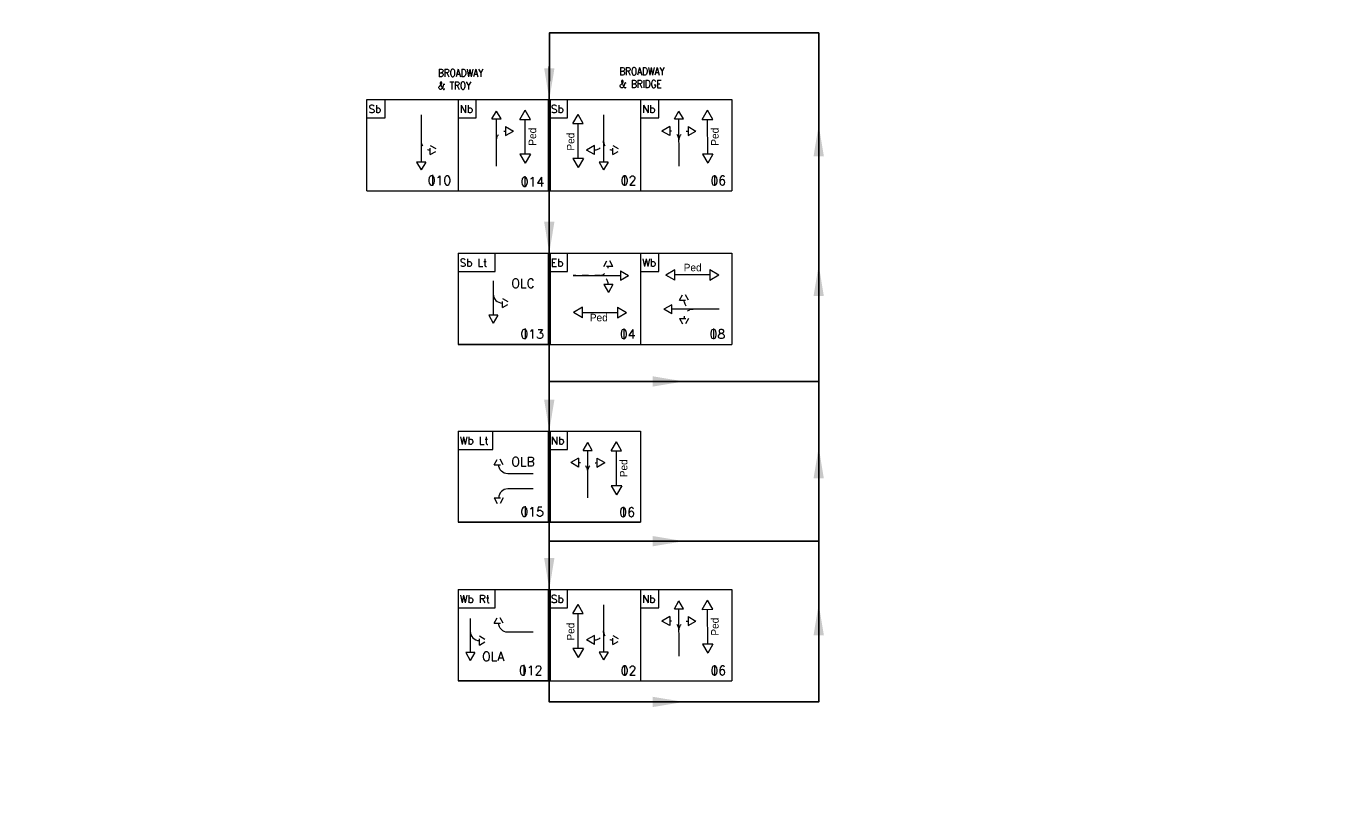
# Model space of a CAD drawing. Header units: feet. Extents: x -492 to 175132, y -198 to 327853.
# Tile 20 of 25: x 126 to 147, y -117 to -104. Entities that reach past the tile are written whole.
import ezdxf
from ezdxf.enums import TextEntityAlignment as Align

# ---------------------------------------------------------------- set-up
doc = ezdxf.new("R2010")
doc.units = ezdxf.units.FT
doc.header["$MEASUREMENT"] = 0
doc.linetypes.add('F', pattern=[0.15, 0.1, -0.05])
doc.layers.add('ST_Text', color=9, linetype='Continuous')
doc.layers.add('TEXT-DED', color=10, linetype='Continuous')
doc.styles.add('ROMANS', font='romans.shx', dxfattribs={"width": 0.85})
doc.styles.get("Standard").update_dxf_attribs({"font": 'font31.shx'})
doc.dimstyles.new('COEC', dxfattribs={"dimscale": 13.9, "dimtxt": 0.18, "dimasz": 0.18, "dimexe": 0.18, "dimexo": 0.0625, "dimgap": 0.09, "dimtad": 1, "dimzin": 0, "dimdsep": 46, "dimtxsty": 'Standard', "dimcen": 0.09, "dimclrd": 256, "dimclre": 256, "dimclrt": 256, "dimaunit": 1, "dimadec": 4, "dimazin": 0, "dimtfac": 1, "dimtofl": 0, "dimtmove": 0, "dimatfit": 3, "dimfxl": 1, "dimtolj": 1, "dimtzin": 0, "dimlwd": -1, "dimlwe": -1, "dimarcsym": 0})
doc.dimstyles.get("Standard").update_dxf_attribs({"dimtxt": 0.18, "dimasz": 0.18, "dimexe": 0.18, "dimexo": 0.0625, "dimgap": 0.09, "dimtad": 0, "dimtih": 1, "dimtoh": 1, "dimdec": 4, "dimzin": 0, "dimdsep": 46, "dimtxsty": 'Standard', "dimcen": 0.09, "dimadec": 0, "dimazin": 0, "dimtfac": 1, "dimtdec": 4, "dimtofl": 0, "dimtmove": 0, "dimatfit": 3, "dimfxl": 1, "dimtolj": 1, "dimtzin": 0, "dimarcsym": 0})

# ---------------------------------------------------------------- blocks, each defined once
blk = doc.blocks.new('*D1099')
at = {"layer": 'Defpoints', "color": 0, "transparency": 16777216}
for p in [(87.402, -118.52), (88.583, -118.52), (90.066, -118.52), (88.265, -119.072), (88.583, -121.396)]:
    blk.add_point(p, dxfattribs=at)
at = {"layer": 'TEXT-DED', "color": 0, "lineweight": -2, "transparency": 16777216}
blk.add_arc((88.583, -118.52), 0.636, 191.2725, 258.7275, dxfattribs=at)
at = {"layer": 'TEXT-DED', "color": 0, "transparency": 16777216}
for points in [[(87.938, -118.647), (87.979, -118.643), (87.946, -118.52)], [(88.46, -119.124), (88.456, -119.165), (88.583, -119.157)]]:
    blk.add_solid(points, dxfattribs=at)

msp = doc.modelspace()

# ---------------------------------------------------------------- linework, layer by layer
at = {"layer": 'ST_Text', "linetype": 'Continuous', "lineweight": 0}
for p, q in [((130.96097, -107.0191), (130.96097, -105.56077)), ((130.96097, -105.56077), (132.4193, -105.56077)), ((131.25264, -105.85243), (131.25264, -105.56077)), ((132.4193, -105.56077), (132.4193, -107.0191)), ((132.4193, -105.56077), (133.87764, -105.56077)), ((132.71097, -105.85243), (132.71097, -105.56077)), ((133.87764, -105.56077), (135.33597, -105.56077)), ((134.1693, -105.85243), (134.1693, -105.56077)), ((135.33597, -105.56077), (135.33597, -107.0191)), ((135.33597, -105.56077), (136.7943, -105.56077)), ((135.62764, -105.85243), (135.62764, -105.56077)), ((136.7943, -105.56077), (136.7943, -107.0191)), ((130.96097, -105.85243), (131.25264, -105.85243)), ((131.82796, -105.80345), (131.82922, -106.56039)), ((132.4193, -105.85243), (132.71097, -105.85243)), ((132.96087, -105.87022), (133.03357, -105.74381)), ((132.96087, -105.87022), (133.1067, -105.86998)), ((133.1067, -105.86998), (133.03357, -105.74381)), ((133.03505, -106.62704), (133.03379, -105.8701)), ((133.40734, -105.87751), (133.4915, -105.73127)), ((133.57607, -105.87728), (133.4915, -105.73127)), ((133.87764, -105.85243), (134.1693, -105.85243)), ((134.25262, -105.94604), (134.33678, -105.7998)), ((134.42136, -105.94581), (134.33678, -105.7998)), ((134.74463, -105.80345), (134.74589, -106.56039)), ((135.33597, -105.85243), (135.62764, -105.85243)), ((135.87754, -105.87022), (135.95024, -105.74381)), ((135.87754, -105.87022), (136.02337, -105.86998)), ((136.02337, -105.86998), (135.95024, -105.74381)), ((135.95172, -106.62704), (135.95045, -105.8701)), ((136.32401, -105.87751), (136.40817, -105.73127)), ((136.49274, -105.87728), (136.40817, -105.73127)), ((133.17982, -105.99139), (133.30624, -106.06409)), ((133.17982, -105.99139), (133.18006, -106.13722)), ((133.18006, -106.13722), (133.30624, -106.06409)), ((133.40734, -105.87751), (133.57607, -105.87728)), ((133.4933, -106.43414), (133.49233, -105.87774)), ((134.25262, -105.94604), (134.42136, -105.94581)), ((134.33858, -106.50267), (134.33762, -105.94627)), ((135.80482, -105.99187), (135.67865, -106.065)), ((135.80507, -106.13771), (135.67865, -106.065)), ((135.80482, -105.99187), (135.80507, -106.13771)), ((136.09649, -105.99139), (136.2229, -106.06409)), ((136.09649, -105.99139), (136.09673, -106.13722)), ((136.09673, -106.13722), (136.2229, -106.06409)), ((136.32401, -105.87751), (136.49274, -105.87728)), ((136.40997, -106.43414), (136.409, -105.87774)), ((134.59961, -106.29455), (134.47344, -106.36767)), ((134.59986, -106.44038), (134.59961, -106.29455)), ((133.57767, -106.43402), (133.40894, -106.43426)), ((133.40894, -106.43426), (133.49351, -106.58027)), ((133.57767, -106.43402), (133.49351, -106.58027)), ((134.42295, -106.50255), (134.25422, -106.50279)), ((134.25422, -106.50279), (134.33879, -106.6488)), ((134.42295, -106.50255), (134.33879, -106.6488)), ((134.59986, -106.44038), (134.47344, -106.36767)), ((136.49433, -106.43402), (136.3256, -106.43426)), ((136.3256, -106.43426), (136.41017, -106.58027)), ((136.49433, -106.43402), (136.41017, -106.58027)), ((131.90214, -106.56027), (131.75631, -106.56051)), ((131.75631, -106.56051), (131.82944, -106.68669)), ((131.90214, -106.56027), (131.82944, -106.68669)), ((134.81881, -106.56027), (134.67297, -106.56051)), ((134.67297, -106.56051), (134.7461, -106.68669)), ((134.81881, -106.56027), (134.7461, -106.68669)), ((132.01173, -106.76326), (132.01173, -106.93904)), ((133.48622, -106.7863), (133.48622, -106.95882)), ((135.0801, -106.76964), (135.0801, -106.93727)), ((136.52087, -106.76964), (136.52087, -106.93727)), ((130.96097, -107.0191), (133.87764, -107.0191)), ((133.87764, -107.0191), (136.7943, -107.0191)), ((132.4193, -108.01958), (132.4193, -109.47792)), ((132.4193, -108.01958), (133.87764, -108.01958)), ((133.01097, -108.31125), (133.01097, -108.01958)), ((133.87764, -108.01958), (135.33597, -108.01958)), ((134.1693, -108.31125), (134.1693, -108.01958)), ((135.33597, -108.01958), (135.33597, -109.47792)), ((135.33597, -108.01958), (136.7943, -108.01958)), ((135.62764, -108.31125), (135.62764, -108.01958)), ((136.7943, -108.01958), (136.7943, -109.47792)), ((132.4193, -108.31125), (133.01097, -108.31125)), ((133.87764, -108.31125), (134.1693, -108.31125)), ((134.25924, -108.3756), (135.01618, -108.37433)), ((135.01606, -108.30142), (135.01631, -108.44725)), ((135.01606, -108.30142), (135.14248, -108.37412)), ((135.01631, -108.44725), (135.14248, -108.37412)), ((135.33597, -108.31125), (135.62764, -108.31125)), ((135.88559, -108.28237), (135.73958, -108.36694)), ((135.88583, -108.4511), (135.73958, -108.36694)), ((135.88583, -108.4511), (135.88559, -108.28237)), ((136.44245, -108.36514), (135.88605, -108.36611)), ((136.44234, -108.28078), (136.58858, -108.36494)), ((136.44234, -108.28078), (136.44257, -108.44951)), ((136.44257, -108.44951), (136.58858, -108.36494)), ((132.98096, -108.46093), (132.98188, -109.00908)), ((134.89466, -108.52037), (134.74883, -108.52061)), ((134.74883, -108.52061), (134.82196, -108.64679)), ((134.89466, -108.52037), (134.82196, -108.64679)), ((133.0548, -109.00896), (132.90896, -109.0092)), ((132.90896, -109.0092), (132.98209, -109.13537)), ((133.0548, -109.00896), (132.98209, -109.13537)), ((134.41003, -108.88385), (134.26402, -108.96842)), ((134.41027, -109.05258), (134.26402, -108.96842)), ((134.41027, -109.05258), (134.41003, -108.88385)), ((134.41015, -108.96821), (134.96655, -108.96725)), ((134.96677, -108.88225), (134.96701, -109.05098)), ((134.96677, -108.88225), (135.11302, -108.96641)), ((134.96701, -109.05098), (135.11302, -108.96641)), ((135.8363, -108.8422), (135.71012, -108.91533)), ((135.83654, -108.98804), (135.71012, -108.91533)), ((135.83654, -108.98804), (135.8363, -108.8422)), ((136.59336, -108.91385), (135.83642, -108.91512)), ((133.49297, -109.22167), (133.49297, -109.39256)), ((135.06696, -109.22324), (135.06696, -109.39739)), ((136.50373, -109.22324), (136.50373, -109.39576)), ((133.87764, -109.47792), (136.7943, -109.47792)), ((132.4193, -110.86432), (132.4193, -112.32265)), ((132.4193, -110.86432), (133.87764, -110.86432)), ((132.97712, -111.15598), (132.97712, -110.86432)), ((133.87764, -110.86432), (135.33597, -110.86432)), ((134.1693, -111.15598), (134.1693, -110.86432)), ((135.33597, -110.86432), (135.33597, -112.32265)), ((134.4192, -111.17377), (134.49191, -111.04736)), ((134.56503, -111.17353), (134.49191, -111.04736)), ((134.86567, -111.18106), (134.94983, -111.03482)), ((135.03441, -111.18083), (134.94983, -111.03482)), ((132.4193, -111.15598), (132.97712, -111.15598)), ((133.87764, -111.15598), (134.1693, -111.15598)), ((134.34649, -111.29542), (134.22031, -111.36855)), ((134.34649, -111.29542), (134.34673, -111.44126)), ((134.4192, -111.17377), (134.56503, -111.17353)), ((134.49338, -111.93059), (134.49212, -111.17365)), ((134.63815, -111.29494), (134.76457, -111.36764)), ((134.63815, -111.29494), (134.6384, -111.44077)), ((134.86567, -111.18106), (135.03441, -111.18083)), ((134.95164, -111.73769), (134.95067, -111.18129)), ((134.34673, -111.44126), (134.22031, -111.36855)), ((134.6384, -111.44077), (134.76457, -111.36764)), ((135.036, -111.73757), (134.86727, -111.73781)), ((134.86727, -111.73781), (134.95184, -111.88382)), ((135.036, -111.73757), (134.95184, -111.88382)), ((133.49297, -112.06641), (133.49297, -112.2373)), ((135.06253, -112.07319), (135.06253, -112.24082)), ((132.4193, -113.39784), (132.4193, -114.85617)), ((132.4193, -113.39784), (133.87764, -113.39784)), ((133.01097, -113.68951), (133.01097, -113.39784)), ((133.87764, -113.39784), (135.33597, -113.39784)), ((134.1693, -113.68951), (134.1693, -113.39784)), ((135.33597, -113.39784), (135.33597, -114.85617)), ((135.33597, -113.39784), (136.7943, -113.39784)), ((135.62764, -113.68951), (135.62764, -113.39784)), ((136.7943, -113.39784), (136.7943, -114.85617)), ((134.25262, -113.78312), (134.33678, -113.63687)), ((134.42136, -113.78288), (134.33678, -113.63687)), ((134.74463, -113.64052), (134.74589, -114.39746)), ((135.87754, -113.7073), (135.95024, -113.58088)), ((136.02337, -113.70705), (135.95024, -113.58088)), ((136.32401, -113.71459), (136.40817, -113.56834)), ((136.49274, -113.71435), (136.40817, -113.56834)), ((132.4193, -113.68951), (133.01097, -113.68951)), ((132.61389, -113.85919), (132.6148, -114.40734)), ((133.87764, -113.68951), (134.1693, -113.68951)), ((134.25262, -113.78312), (134.42136, -113.78288)), ((134.33858, -114.33974), (134.33762, -113.78334)), ((135.33597, -113.68951), (135.62764, -113.68951)), ((135.80482, -113.82895), (135.67865, -113.90207)), ((135.80482, -113.82895), (135.80507, -113.97478)), ((135.87754, -113.7073), (136.02337, -113.70705)), ((135.95172, -114.46412), (135.95045, -113.70717)), ((136.09649, -113.82846), (136.2229, -113.90116)), ((136.09649, -113.82846), (136.09673, -113.97429)), ((136.32401, -113.71459), (136.49274, -113.71435)), ((136.40997, -114.27121), (136.409, -113.71481)), ((135.80507, -113.97478), (135.67865, -113.90207)), ((136.09673, -113.97429), (136.2229, -113.90116)), ((134.59961, -114.13162), (134.47344, -114.20475)), ((134.59986, -114.27745), (134.47344, -114.20475)), ((134.59986, -114.27745), (134.59961, -114.13162)), ((136.49433, -114.27109), (136.3256, -114.27133)), ((136.3256, -114.27133), (136.41017, -114.41734)), ((136.49433, -114.27109), (136.41017, -114.41734)), ((132.68772, -114.40722), (132.54189, -114.40746)), ((132.54189, -114.40746), (132.61502, -114.53364)), ((132.68772, -114.40722), (132.61502, -114.53364)), ((134.42295, -114.33962), (134.25422, -114.33986)), ((134.25422, -114.33986), (134.33879, -114.48587)), ((134.42295, -114.33962), (134.33879, -114.48587)), ((134.81881, -114.39734), (134.67297, -114.39759)), ((134.67297, -114.39759), (134.7461, -114.52376)), ((134.81881, -114.39734), (134.7461, -114.52376)), ((133.47153, -114.60034), (133.47153, -114.77611)), ((135.0801, -114.60671), (135.0801, -114.77435)), ((136.52087, -114.60671), (136.52087, -114.77435)), ((133.87764, -114.85617), (136.7943, -114.85617))]:
    msp.add_line(p, q, dxfattribs=at)
at = {"layer": 'ST_Text', "linetype": 'F', "lineweight": 0}
for p, q in [((131.97486, -106.43953), (131.97461, -106.2937)), ((131.97461, -106.2937), (132.10103, -106.36641)), ((134.89152, -106.43953), (134.89128, -106.2937)), ((134.89128, -106.2937), (135.0177, -106.36641)), ((131.97486, -106.43953), (132.10103, -106.36641)), ((134.89152, -106.43953), (135.0177, -106.36641)), ((134.74858, -108.22895), (134.82128, -108.10253)), ((134.89441, -108.2287), (134.82128, -108.10253)), ((134.89441, -108.2287), (134.74858, -108.22895)), ((133.12751, -108.88822), (133.12727, -108.74239)), ((133.12727, -108.74239), (133.25368, -108.81509)), ((133.12751, -108.88822), (133.25368, -108.81509)), ((135.9577, -108.76908), (136.03041, -108.64267)), ((135.9577, -108.76908), (136.10354, -108.76884)), ((136.10354, -108.76884), (136.03041, -108.64267)), ((135.95819, -109.06075), (136.10402, -109.06051)), ((135.95819, -109.06075), (136.03132, -109.18692)), ((136.10402, -109.06051), (136.03132, -109.18692)), ((132.99585, -111.40194), (133.06856, -111.27552)), ((133.14169, -111.4017), (133.06856, -111.27552)), ((132.99585, -111.40194), (133.14169, -111.4017)), ((132.99585, -111.93237), (133.14169, -111.93262)), ((132.99585, -111.93237), (133.06856, -112.05879)), ((133.14169, -111.93262), (133.06856, -112.05879)), ((132.99585, -113.93546), (133.06856, -113.80905)), ((133.14169, -113.93522), (133.06856, -113.80905)), ((132.99585, -113.93546), (133.14169, -113.93522)), ((132.76044, -114.28648), (132.76019, -114.14065)), ((132.76019, -114.14065), (132.88661, -114.21336)), ((132.76044, -114.28648), (132.88661, -114.21336)), ((134.89152, -114.27661), (134.89128, -114.13077)), ((134.89128, -114.13077), (135.0177, -114.20348)), ((134.89152, -114.27661), (135.0177, -114.20348))]:
    msp.add_line(p, q, dxfattribs=at)
at = {"layer": 'ST_Text', "flags": 128}
for points in [[(133.87764, -114.85617), (133.87764, -115.19558), (138.1849, -115.19558), (138.1849, -104.49492), (133.87934, -104.49492), (133.87764, -106.0511)], [(132.4193, -109.47792), (133.87764, -109.47792)], [(133.87764, -110.06943), (138.1849, -110.06943)], [(132.4193, -112.32265), (133.87764, -112.32265)], [(133.87764, -112.32265), (135.33597, -112.32265)], [(133.87764, -112.62433), (138.1849, -112.62433)], [(132.4193, -114.85617), (133.87764, -114.85617)], [(133.87764, -115.19558), (138.1849, -115.19558)]]:
    msp.add_lwpolyline(points, dxfattribs=at)
at = {"layer": 'ST_Text', "const_width": 0.05, "flags": 128}
for points in [[(133.87764, -107.0191), (133.87764, -105.56077)], [(133.87764, -109.47792), (133.87764, -108.01958)], [(133.87764, -112.32265), (133.87764, -110.86432)], [(133.87764, -114.85617), (133.87764, -113.39784)]]:
    msp.add_lwpolyline(points, dxfattribs=at)
at = {"layer": 'ST_Text', "linetype": 'F', "lineweight": 0, "flags": 128}
for points in [[(131.82796, -105.80345), (131.82866, -106.22103, 0.41421356), (131.97473, -106.36662)], [(134.74463, -105.80345), (134.74532, -106.22103, 0.41421356), (134.8914, -106.36662)], [(133.03435, -106.21038, -0.41421356), (133.17994, -106.0643)], [(135.95102, -106.21038, 0.41421356), (135.80494, -106.06479)], [(135.95102, -106.21038, -0.41421356), (136.09661, -106.0643)], [(134.82174, -108.52049, 0.41421356), (134.67567, -108.3749), (134.259, -108.3749)], [(134.67591, -108.3749, 0.41421356), (134.8215, -108.22883)], [(136.03062, -108.76896, 0.41421356), (136.1767, -108.91455)], [(136.58292, -108.91425), (136.1767, -108.91455, 0.41421356), (136.03111, -109.06063)], [(134.49269, -111.51393, 0.41421356), (134.34661, -111.36834)], [(134.49269, -111.51393, -0.41421356), (134.63828, -111.36785)], [(134.74463, -113.64052), (134.74532, -114.0581, 0.41421356), (134.8914, -114.20369)], [(135.95102, -114.04745, 0.41421356), (135.80494, -113.90186)], [(135.95102, -114.04745, -0.41421356), (136.09661, -113.90138)]]:
    msp.add_lwpolyline(points, format="xyb", dxfattribs=at)
at = {"layer": 'ST_Text', "linetype": 'Continuous', "lineweight": 0, "flags": 128}
for points in [[(132.98096, -108.46093), (132.98131, -108.66972, 0.41421356), (133.12739, -108.81531)], [(133.62107, -111.54635), (133.21485, -111.54741, -0.41421356), (133.06877, -111.40182)], [(133.62107, -111.78796), (133.21485, -111.78691, 0.41421356), (133.06877, -111.9325)], [(132.61389, -113.85919), (132.61424, -114.06798, 0.41421356), (132.76031, -114.21357)], [(133.62107, -114.07988), (133.21485, -114.08093, -0.41421356), (133.06877, -113.93534)]]:
    msp.add_lwpolyline(points, format="xyb", dxfattribs=at)
at = {"layer": 'ST_Text', "linetype": 'F', "lineweight": 0}
for centre in [(134.59949, -106.22163), (134.59949, -114.0587)]:
    msp.add_arc(centre, 0.14583, 270.095721, 0.095721, dxfattribs=at)

# ---------------------------------------------------------------- texts
at = {"layer": 'ST_Text', "linetype": 'Continuous', "lineweight": 0, "style": 'ROMANS'}
for s, p in [('Sb', (130.98783, -105.77194)), ('Nb', (132.44617, -105.77194)), ('Sb', (133.9045, -105.77194)), ('Nb', (135.36283, -105.77194)), ('Sb Lt', (132.44617, -108.23075)), ('Eb', (133.9045, -108.23075)), ('Wb', (135.36283, -108.23075)), ('Wb Lt', (132.44617, -111.07549)), ('Nb', (133.9045, -111.07549)), ('Wb Rt', (132.44617, -113.60901)), ('Sb', (133.9045, -113.60901)), ('Nb', (135.36283, -113.60901))]:
    msp.add_text(s, height=0.121528, dxfattribs=at).set_placement(p)
at = {"layer": 'ST_Text', "linetype": 'Continuous', "lineweight": 0}
for rotation, p in [(90.099613, (133.66848, -106.29827)), (90.099613, (136.58514, -106.29827)), (90.099613, (134.27953, -106.37731)), (0.099613, (136.02688, -108.30729)), (0.099613, (134.52636, -109.10821)), (90.099613, (135.12681, -111.60182)), (90.099613, (136.58514, -114.13535)), (90.099613, (134.27953, -114.21438))]:
    msp.add_text('Ped', height=0.120523, rotation=rotation, dxfattribs=at).set_placement(p)
at = {"layer": 'ST_Text', "linetype": 'Continuous', "lineweight": 0, "style": 'ROMANS'}
for s, p in [('010', (132.30977, -106.9279)), ('014', (133.79585, -106.94906)), ('02', (135.27005, -106.92914)), ('06', (136.70548, -106.92914)), ('OLC', (133.64666, -108.5723)), ('013', (133.79167, -109.3828)), ('04', (135.25558, -109.38437)), ('08', (136.69101, -109.38437)), ('OLB', (133.64666, -111.42441)), ('015', (133.79167, -112.22753)), ('06', (135.24715, -112.23269)), ('OLA', (133.15952, -114.54083)), ('012', (133.7681, -114.76497)), ('02', (135.27005, -114.76621)), ('06', (136.70548, -114.76621))]:
    msp.add_text(s, height=0.145833, dxfattribs=at).set_placement(p, align=Align.RIGHT)
at = {"layer": 'ST_Text', "linetype": 'Continuous', "lineweight": 0, "char_height": 0.121528, "attachment_point": 1, "style": 'ROMANS'}
for s, insert in [('BROADWAY\\P& TROY', (132.09949, -105.07305)), ('BROADWAY\\P& BRIDGE', (134.99851, -105.0479))]:
    msp.add_mtext_dynamic_manual_height_columns(s, width=1.4121196, gutter_width=12.5, heights=[0], dxfattribs=dict(at, insert=insert))

# ---------------------------------------------------------------- dimensions: what is measured, and where the dimension line sits
at = {"layer": 'TEXT-DED'}
dim = msp.add_angular_dim_2l(base=(88.26454, -119.07157), line1=((88.58273, -121.39636), (88.58273, -118.52045)), line2=((90.06555, -118.52045), (87.40177, -118.52045)), text=' ', dimstyle='Standard', override={"dimscale": 1, "dimasz": 0.125, "dimlfac": 1}, dxfattribs=at)
dim.commit()
dim.dimension.update_dxf_attribs({"geometry": '*D1099', "text_midpoint": (146.60877, -21.78386)})

# ---------------------------------------------------------------- leaders
at = {"layer": 'ST_Text'}
for points in [[(133.87764, -105.56077), (133.87934, -104.49298)], [(138.1849, -105.96668), (138.1849, -107.34626)], [(133.87764, -108.01632), (133.87764, -106.6267)], [(138.1849, -108.20425), (138.1849, -109.58383)], [(133.87764, -110.86232), (133.87764, -109.47269)], [(136.03127, -110.06943), (133.87764, -110.06943)], [(138.1849, -111.12097), (138.1849, -112.50781)], [(133.87764, -113.39516), (133.87764, -111.85349)], [(136.03127, -112.62433), (133.87764, -112.62433)], [(138.1849, -113.62858), (138.1849, -115.00816)], [(136.03127, -115.19558), (133.87764, -115.19558)]]:
    msp.add_leader(points, dimstyle='COEC', override={"dimscale": 5, "dimasz": 0.1, "dimgap": 0.09, "dimtad": 0}, dxfattribs=at)

doc.saveas('drawing.dxf')
